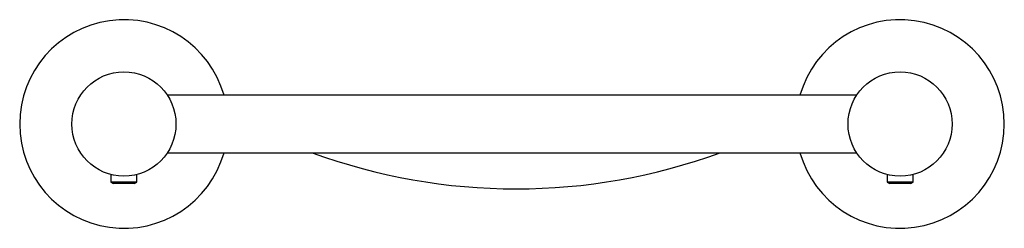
# Model space of a CAD drawing. Header units: millimetres. Extents: x 3730.568 to 3730.757, y 2032.388 to 2032.428.
import ezdxf

# ---------------------------------------------------------------- set-up
doc = ezdxf.new("R2010")
doc.units = ezdxf.units.MM
doc.layers.add('SANINDUSA', color=3, linetype='Continuous')

msp = doc.modelspace()

# ---------------------------------------------------------------- linework, layer by layer
at = {"layer": 'SANINDUSA'}
for p, q in [((3730.728548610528, 2032.413305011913), (3730.596251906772, 2032.413305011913)), ((3730.596251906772, 2032.402305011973), (3730.728548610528, 2032.402305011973)), ((3730.585400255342, 2032.398122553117), (3730.585400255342, 2032.396641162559)), ((3730.585400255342, 2032.396641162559), (3730.58584526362, 2032.396384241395)), ((3730.590400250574, 2032.396641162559), (3730.585400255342, 2032.396641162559)), ((3730.589955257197, 2032.396384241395), (3730.58584526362, 2032.396384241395)), ((3730.589955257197, 2032.396384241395), (3730.590400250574, 2032.396641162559)), ((3730.590400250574, 2032.396641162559), (3730.590400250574, 2032.398122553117)), ((3730.734400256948, 2032.398122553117), (3730.734400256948, 2032.396641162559)), ((3730.734400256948, 2032.396641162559), (3730.734845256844, 2032.396384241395)), ((3730.735131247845, 2032.396641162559), (3730.734400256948, 2032.396641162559)), ((3730.735446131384, 2032.396384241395), (3730.734845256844, 2032.396384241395)), ((3730.739400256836, 2032.396641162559), (3730.735131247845, 2032.396641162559)), ((3730.73895525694, 2032.396384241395), (3730.735446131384, 2032.396384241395)), ((3730.73895525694, 2032.396384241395), (3730.739400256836, 2032.396641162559)), ((3730.739400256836, 2032.396641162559), (3730.739400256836, 2032.398122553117))]:
    msp.add_line(p, q, dxfattribs=at)
for centre, radius in [((3730.587900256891, 2032.407805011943), 0.01), ((3730.736900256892, 2032.407805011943), 0.01000000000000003)]:
    msp.add_circle(centre, radius, dxfattribs=at)
for centre, radius, start, end in [((3730.587900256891, 2032.407805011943), 0.02000000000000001, 15.96201417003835, 344.0379858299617), ((3730.736900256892, 2032.407805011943), 0.02000000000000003, 0, 164.0379858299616), ((3730.736900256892, 2032.407805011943), 0.02000000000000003, 195.9620141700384, 0), ((3730.663200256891, 2032.509363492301), 0.1140000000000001, 249.9025384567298, 290.0974615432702)]:
    msp.add_arc(centre, radius, start, end, dxfattribs=at)

doc.saveas('drawing.dxf')
